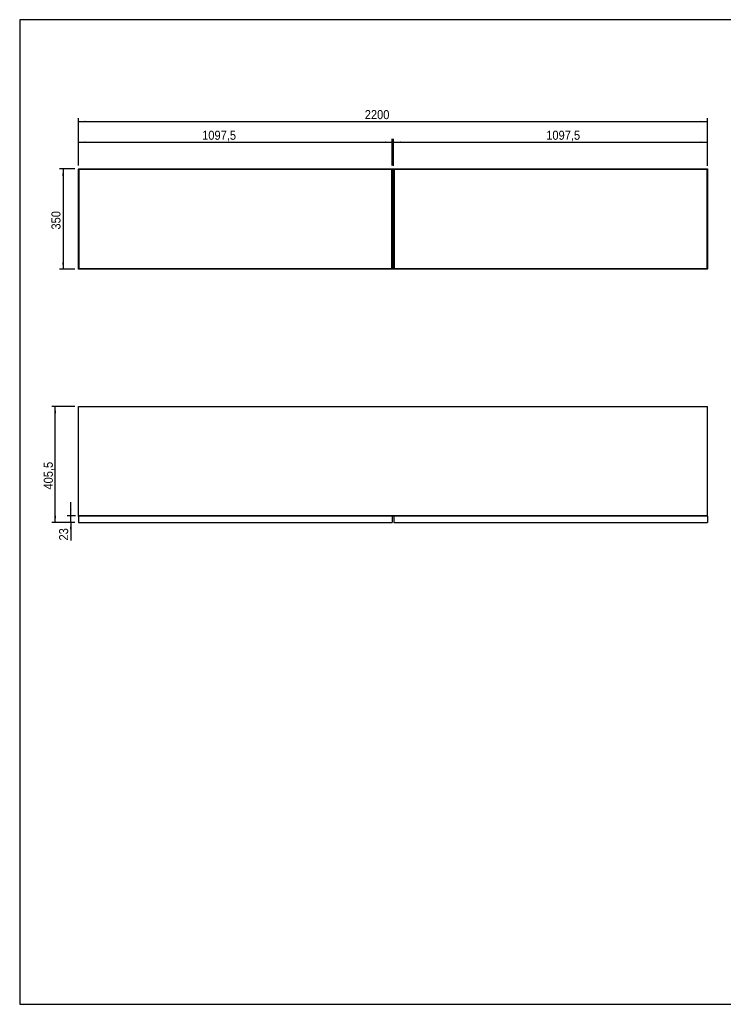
# Model space of a CAD drawing. Header units: millimetres. Extents: x 60 to 4980, y 60 to 3504.
# Tile 1 of 3: x 60 to 2520, y 60 to 3504. Entities that reach past the tile are written whole.
import ezdxf

# ---------------------------------------------------------------- set-up
doc = ezdxf.new("R2010")
doc.units = ezdxf.units.MM
doc.header["$LTSCALE"] = 12
doc.linetypes.add('SLD-Solido', pattern=[0])
doc.layers.add('QUOTE', color=1, linetype='SLD-Solido')
doc.layers.add('SCHIZZI', color=9, linetype='Continuous')
doc.styles.add('SLDTEXTSTYLE0', font='GOTHIC.TTF', dxfattribs={"width": 0.913})
doc.dimstyles.new('SLDDIMSTYLE0', dxfattribs={"dimtxt": 31.75, "dimasz": 24, "dimexe": 0, "dimexo": 0.0625, "dimgap": 7.9375, "dimtad": 1, "dimdec": 1, "dimrnd": 1e-09, "dimzin": 12, "dimdsep": 46, "dimtxsty": 'SLDTEXTSTYLE0', "dimsah": 1, "dimcen": 0.09, "dimadec": 0, "dimazin": 3, "dimtfac": 1, "dimtdec": 1, "dimtofl": 0, "dimtmove": 0, "dimatfit": 3, "dimfxl": 1, "dimfrac": 2, "dimtolj": 1, "dimtzin": 12, "dimarcsym": 0})
doc.dimstyles.new('SLDDIMSTYLE1', dxfattribs={"dimtxt": 31.75, "dimasz": 24, "dimexe": 0, "dimexo": 0.0625, "dimgap": 7.9375, "dimtad": 1, "dimdec": 1, "dimrnd": 1e-09, "dimzin": 12, "dimdsep": 46, "dimtxsty": 'SLDTEXTSTYLE0', "dimsah": 1, "dimcen": 0.09, "dimadec": 0, "dimazin": 3, "dimtfac": 1, "dimtdec": 1, "dimtmove": 0, "dimatfit": 0, "dimfxl": 1, "dimfrac": 2, "dimtolj": 1, "dimtzin": 12, "dimarcsym": 0})

# ---------------------------------------------------------------- blocks, each defined once
blk = doc.blocks.new('_D')
at = {"layer": 'QUOTE', "transparency": 16777216}
for p, q in [((253, 2981.8), (199.5, 2981.8)), ((211.5, 2981.8), (211.5, 2631.8)), ((253, 2631.8), (199.5, 2631.8))]:
    blk.add_line(p, q, dxfattribs=at)
for points in [[(211.5, 2981.8), (208.5, 2957.8), (214.5, 2957.8)], [(211.5, 2631.8), (214.5, 2655.8), (208.5, 2655.8)]]:
    blk.add_solid(points, dxfattribs=at)
at = {"layer": 'QUOTE', "transparency": 16777216, "insert": (170.9, 2769.9), "char_height": 31.75, "attachment_point": 1, "rotation": 90, "style": 'SLDTEXTSTYLE0'}
blk.add_mtext('350', dxfattribs=at)
blk = doc.blocks.new('_D_1')
at = {"layer": 'QUOTE', "transparency": 16777216}
for p, q in [((265, 2993.8), (265, 3087.2)), ((265, 3075.2), (1362.5, 3075.2)), ((1362.5, 2993.8), (1362.5, 3087.2))]:
    blk.add_line(p, q, dxfattribs=at)
for points in [[(265, 3075.2), (289, 3072.2), (289, 3078.2)], [(1362.5, 3075.2), (1338.5, 3078.2), (1338.5, 3072.2)]]:
    blk.add_solid(points, dxfattribs=at)
at = {"layer": 'QUOTE', "transparency": 16777216, "insert": (697.9, 3115.7), "char_height": 31.75, "attachment_point": 1, "style": 'SLDTEXTSTYLE0'}
blk.add_mtext('1097,5', dxfattribs=at)
blk = doc.blocks.new('_D_2')
at = {"layer": 'QUOTE', "transparency": 16777216}
for p, q in [((1367.5, 2992.7), (1367.5, 3087.2)), ((1367.5, 3075.2), (2465, 3075.2)), ((2465, 2992.7), (2465, 3087.2))]:
    blk.add_line(p, q, dxfattribs=at)
for points in [[(1367.5, 3075.2), (1391.5, 3072.2), (1391.5, 3078.2)], [(2465, 3075.2), (2441, 3078.2), (2441, 3072.2)]]:
    blk.add_solid(points, dxfattribs=at)
at = {"layer": 'QUOTE', "transparency": 16777216, "insert": (1900.9, 3115.7), "char_height": 31.75, "attachment_point": 1, "style": 'SLDTEXTSTYLE0'}
blk.add_mtext('1097,5', dxfattribs=at)
blk = doc.blocks.new('_D_3')
at = {"layer": 'QUOTE', "transparency": 16777216}
for p, q in [((265, 2993.8), (265, 3159.4)), ((265, 3147.4), (2465, 3147.4)), ((2465, 2992.7), (2465, 3159.4))]:
    blk.add_line(p, q, dxfattribs=at)
for points in [[(265, 3147.4), (289, 3144.4), (289, 3150.4)], [(2465, 3147.4), (2441, 3150.4), (2441, 3144.4)]]:
    blk.add_solid(points, dxfattribs=at)
at = {"layer": 'QUOTE', "transparency": 16777216, "insert": (1266.4, 3187.9), "char_height": 31.75, "attachment_point": 1, "style": 'SLDTEXTSTYLE0'}
blk.add_mtext('2200', dxfattribs=at)
blk = doc.blocks.new('_D_5')
at = {"layer": 'QUOTE', "transparency": 16777216}
for p, q in [((253, 2151.2), (172.5, 2151.2)), ((184.5, 1745.7), (184.5, 2151.2)), ((253, 1745.7), (172.5, 1745.7))]:
    blk.add_line(p, q, dxfattribs=at)
for points in [[(184.5, 2151.2), (181.5, 2127.2), (187.5, 2127.2)], [(184.5, 1745.7), (187.5, 1769.7), (181.5, 1769.7)]]:
    blk.add_solid(points, dxfattribs=at)
at = {"layer": 'QUOTE', "transparency": 16777216, "insert": (144, 1860.5), "char_height": 31.75, "attachment_point": 1, "rotation": 90, "style": 'SLDTEXTSTYLE0'}
blk.add_mtext('405,5', dxfattribs=at)
blk = doc.blocks.new('_D_6')
at = {"layer": 'QUOTE', "transparency": 16777216}
for p, q in [((238.3, 1768.7), (238.3, 1816.7)), ((255, 1768.7), (226.3, 1768.7)), ((238.3, 1745.7), (238.3, 1768.7)), ((253, 1745.7), (226.3, 1745.7)), ((238.3, 1745.7), (238.3, 1682.2))]:
    blk.add_line(p, q, dxfattribs=at)
for points in [[(238.3, 1768.7), (241.3, 1792.7), (235.3, 1792.7)], [(238.3, 1745.7), (235.3, 1721.7), (241.3, 1721.7)]]:
    blk.add_solid(points, dxfattribs=at)
at = {"layer": 'QUOTE', "transparency": 16777216, "insert": (197.7, 1682.2), "char_height": 31.75, "attachment_point": 1, "rotation": 90, "style": 'SLDTEXTSTYLE0'}
blk.add_mtext('23', dxfattribs=at)

msp = doc.modelspace()

# ---------------------------------------------------------------- linework, layer by layer
for p, q in [((265.04, 2981.81), (265.04, 2980.81)), ((265.04, 2981.81), (1362.54, 2981.81)), ((265.04, 2980.81), (1362.54, 2980.81)), ((265.04, 2980.71), (265.04, 2980.81)), ((265.04, 2980.71), (266.04, 2980.71)), ((265.04, 2632.91), (265.04, 2980.71)), ((266.04, 2632.91), (266.04, 2980.71)), ((266.15, 2980.45), (266.44, 2980.27)), ((266.54, 2980.31), (266.54, 2633.31)), ((1361.04, 2980.31), (266.54, 2980.31)), ((1361.04, 2980.19), (1361.44, 2980.45)), ((1361.04, 2633.31), (1361.04, 2980.31)), ((1362.54, 2980.71), (1361.54, 2980.71)), ((1361.54, 2980.71), (1361.54, 2632.91)), ((1362.54, 2981.81), (1362.54, 2980.81)), ((1362.54, 2981.81), (1367.54, 2981.81)), ((1362.54, 2980.81), (1367.54, 2980.81)), ((1362.54, 2980.71), (1362.54, 2632.91)), ((1367.54, 2980.31), (1362.54, 2980.31)), ((1367.54, 2981.81), (1367.54, 2980.81)), ((1367.54, 2981.81), (2465.04, 2981.81)), ((1367.54, 2980.81), (2465.04, 2980.81)), ((1367.54, 2632.91), (1367.54, 2980.71)), ((1367.54, 2980.71), (1368.54, 2980.71)), ((1368.54, 2632.91), (1368.54, 2980.71)), ((1369.04, 2980.31), (1369.04, 2633.31)), ((2463.54, 2980.31), (1369.04, 2980.31)), ((2463.54, 2633.31), (2463.54, 2980.31)), ((2463.59, 2980.22), (2463.94, 2980.45)), ((2465.04, 2980.71), (2464.04, 2980.71)), ((2464.04, 2980.71), (2464.04, 2632.91)), ((2465.04, 2981.81), (2465.04, 2980.81)), ((2465.04, 2980.71), (2465.04, 2980.81)), ((2465.04, 2980.71), (2465.04, 2632.91)), ((265.04, 2632.91), (266.04, 2632.91)), ((265.04, 2632.81), (265.04, 2632.91)), ((1362.54, 2632.81), (265.04, 2632.81)), ((265.04, 2631.81), (265.04, 2632.81)), ((1362.54, 2631.81), (265.04, 2631.81)), ((266.54, 2633.31), (1361.04, 2633.31)), ((1361.41, 2633.19), (1361.04, 2633.43)), ((1362.54, 2632.91), (1361.54, 2632.91)), ((1362.54, 2633.31), (1367.54, 2633.31)), ((1362.54, 2631.81), (1362.54, 2632.81)), ((1367.54, 2632.81), (1362.54, 2632.81)), ((1367.54, 2631.81), (1362.54, 2631.81)), ((1367.54, 2632.91), (1368.54, 2632.91)), ((1367.54, 2631.81), (1367.54, 2632.81)), ((2465.04, 2632.81), (1367.54, 2632.81)), ((2465.04, 2631.81), (1367.54, 2631.81)), ((1369.04, 2633.31), (2463.54, 2633.31)), ((2463.91, 2633.19), (2463.54, 2633.43)), ((2465.04, 2632.91), (2464.04, 2632.91)), ((2465.08, 2645.54), (2465.04, 2645.54)), ((2465.08, 2645.53), (2465.04, 2645.53)), ((2465.04, 2642.48), (2465.08, 2642.48)), ((2465.04, 2642.47), (2465.08, 2642.47)), ((2465.04, 2632.81), (2465.04, 2632.91)), ((2465.04, 2631.81), (2465.04, 2632.81)), ((265.04, 1769.23), (265.04, 2151.23)), ((265.04, 2151.23), (2465.04, 2151.23)), ((2465.04, 1769.23), (2465.04, 2151.23)), ((265.04, 1769.23), (2465.04, 1769.23)), ((265.04, 1766.73), (265.04, 1745.73)), ((267.04, 1768.73), (1360.54, 1768.73)), ((297.54, 1769.23), (297.54, 1768.73)), ((1330.04, 1769.23), (1330.04, 1768.73)), ((1362.54, 1766.73), (1362.54, 1745.73)), ((1367.54, 1766.73), (1367.54, 1745.73)), ((1369.54, 1768.73), (2463.04, 1768.73)), ((1400.04, 1769.23), (1400.04, 1768.73)), ((2432.54, 1769.23), (2432.54, 1768.73)), ((2465.04, 1766.73), (2465.04, 1745.73)), ((265.04, 1745.73), (1362.54, 1745.73)), ((1367.54, 1745.73), (2465.04, 1745.73))]:
    msp.add_line(p, q)
for points, knots in [([(265.04, 2980.81), (265.16, 2980.8), (265.34, 2980.8), (265.52, 2980.73), (265.59, 2980.71)], [0, 0, 0, 0, 0.6256248, 1, 1, 1, 1]), ([(266.43, 2980.19), (266.4, 2980.21), (266.25, 2980.31), (266.09, 2980.48), (266.06, 2980.63), (266.04, 2980.71)], [0, 0, 0, 0, 0.1299236, 0.5649618, 1, 1, 1, 1]), ([(1361.54, 2980.71), (1361.52, 2980.62), (1361.48, 2980.46), (1361.28, 2980.27), (1361.1, 2980.15), (1361.04, 2980.11)], [0, 0, 0, 0, 0.4289659, 0.8050375, 1, 1, 1, 1]), ([(1361.99, 2980.71), (1362, 2980.72), (1362.19, 2980.8), (1362.37, 2980.8), (1362.54, 2980.81)], [0, 0, 0, 0, 0.0992284, 1, 1, 1, 1]), ([(1367.54, 2980.81), (1367.66, 2980.8), (1367.84, 2980.8), (1368.02, 2980.73), (1368.09, 2980.71)], [0, 0, 0, 0, 0.6256248, 1, 1, 1, 1]), ([(1369.04, 2980.11), (1368.97, 2980.16), (1368.78, 2980.29), (1368.59, 2980.48), (1368.56, 2980.63), (1368.54, 2980.71)], [0, 0, 0, 0, 0.2419603, 0.6209802, 1, 1, 1, 1]), ([(1368.65, 2980.45), (1368.75, 2980.39), (1368.88, 2980.31), (1369.01, 2980.21), (1369.04, 2980.19)], [0, 0, 0, 0, 0.7321084, 1, 1, 1, 1]), ([(2464.04, 2980.71), (2464.02, 2980.62), (2463.98, 2980.46), (2463.78, 2980.27), (2463.6, 2980.15), (2463.54, 2980.11)], [0, 0, 0, 0, 0.4289659, 0.8050375, 1, 1, 1, 1]), ([(2464.49, 2980.71), (2464.5, 2980.72), (2464.69, 2980.8), (2464.87, 2980.8), (2465.04, 2980.81)], [0, 0, 0, 0, 0.0992284, 1, 1, 1, 1]), ([(265.61, 2632.91), (265.52, 2632.88), (265.33, 2632.82), (265.14, 2632.81), (265.04, 2632.81)], [0, 0, 0, 0, 0.4601691, 1, 1, 1, 1]), ([(266.04, 2632.91), (266.06, 2632.98), (266.09, 2633.13), (266.25, 2633.31), (266.4, 2633.4), (266.43, 2633.43)], [0, 0, 0, 0, 0.4350382, 0.8700764, 1, 1, 1, 1]), ([(266.48, 2633.39), (266.44, 2633.35), (266.33, 2633.27), (266.22, 2633.21), (266.16, 2633.17)], [0, 0, 0, 0, 0.42515197, 1, 1, 1, 1]), ([(1361.04, 2633.5), (1361.13, 2633.45), (1361.32, 2633.31), (1361.5, 2633.12), (1361.53, 2632.97), (1361.54, 2632.91)], [0, 0, 0, 0, 0.2905797, 0.665242, 1, 1, 1, 1]), ([(1362.54, 2632.81), (1362.37, 2632.81), (1362.19, 2632.82), (1362, 2632.9), (1361.99, 2632.91)], [0, 0, 0, 0, 0.9007716, 1, 1, 1, 1]), ([(1368.11, 2632.91), (1368.02, 2632.88), (1367.83, 2632.82), (1367.64, 2632.81), (1367.54, 2632.81)], [0, 0, 0, 0, 0.4601691, 1, 1, 1, 1]), ([(1368.54, 2632.91), (1368.56, 2632.98), (1368.59, 2633.13), (1368.78, 2633.33), (1368.97, 2633.45), (1369.04, 2633.5)], [0, 0, 0, 0, 0.3790198, 0.7580397, 1, 1, 1, 1]), ([(1369.04, 2633.43), (1368.98, 2633.38), (1368.85, 2633.28), (1368.72, 2633.21), (1368.66, 2633.17)], [0, 0, 0, 0, 0.5102296, 1, 1, 1, 1]), ([(2463.54, 2633.5), (2463.63, 2633.45), (2463.82, 2633.31), (2464, 2633.12), (2464.03, 2632.97), (2464.04, 2632.91)], [0, 0, 0, 0, 0.2905797, 0.665242, 1, 1, 1, 1]), ([(2465.04, 2632.81), (2464.87, 2632.81), (2464.69, 2632.82), (2464.5, 2632.9), (2464.49, 2632.91)], [0, 0, 0, 0, 0.9007716, 1, 1, 1, 1]), ([(265.04, 1766.73), (265.21, 1766.99), (265.55, 1767.53), (266.06, 1768.2), (266.56, 1768.65), (266.88, 1768.7), (267.04, 1768.73)], [0, 0, 0, 0, 0.2546509, 0.5095426, 0.7644355, 1, 1, 1, 1]), ([(1367.54, 1766.73), (1367.71, 1766.99), (1368.05, 1767.53), (1368.56, 1768.2), (1369.06, 1768.65), (1369.38, 1768.7), (1369.54, 1768.73)], [0, 0, 0, 0, 0.2546509, 0.5095426, 0.7644355, 1, 1, 1, 1])]:
    msp.add_open_spline(points, degree=3, knots=knots)
for points in [[(267.04, 1768.73), (266.78, 1768.7), (266.26, 1768.64), (265.59, 1768.18), (265.13, 1767.51), (265.07, 1766.99), (265.04, 1766.73)], [(1360.54, 1768.73), (1360.71, 1768.7), (1361.04, 1768.64), (1361.54, 1768.18), (1362.04, 1767.51), (1362.37, 1766.99), (1362.54, 1766.73)], [(1369.54, 1768.73), (1369.28, 1768.7), (1368.76, 1768.64), (1368.09, 1768.18), (1367.63, 1767.51), (1367.57, 1766.99), (1367.54, 1766.73)], [(2463.04, 1768.73), (2463.21, 1768.7), (2463.54, 1768.64), (2464.04, 1768.18), (2464.54, 1767.51), (2464.87, 1766.99), (2465.04, 1766.73)]]:
    msp.add_open_spline(points, degree=3)
at = {"layer": 'SCHIZZI', "color": 7, "true_color": 0xffffff}
msp.add_lwpolyline([(4980, 60), (4979.76, 3504), (60, 3504), (60, 60)], close=True, dxfattribs=at)

# ---------------------------------------------------------------- dimensions: what is measured, and where the dimension line sits
at = {"layer": 'QUOTE'}
for base, p1, p2, picture, middle in [((2465.04, 3147.37), (265.04, 2981.81), (2465.04, 2980.71), '_D_3', (1313.32, 3147.37)), ((1362.54, 3075.17), (265.04, 2981.81), (1362.54, 2981.81), '_D_1', (762.45, 3075.17)), ((2465.04, 3075.17), (1367.54, 2980.71), (2465.04, 2980.71), '_D_2', (1965.4, 3075.17))]:
    dim = msp.add_linear_dim(base=base, p1=p1, p2=p2, dimstyle='SLDDIMSTYLE0', dxfattribs=at)
    dim.commit()
    dim.dimension.update_dxf_attribs({"geometry": picture, "text_midpoint": middle, "dimtype": 160})
for base, p1, p2, dimstyle, picture, middle in [((211.51, 2631.81), (265.04, 2981.81), (265.04, 2631.81), 'SLDDIMSTYLE0', '_D', (211.51, 2805.1)), ((184.52, 2151.23), (265.04, 1745.73), (265.04, 2151.23), 'SLDDIMSTYLE0', '_D_5', (184.52, 1913.27)), ((238.3, 1768.73), (265.04, 1745.73), (267.04, 1768.73), 'SLDDIMSTYLE1', '_D_6', (238.3, 1705.7))]:
    dim = msp.add_linear_dim(base=base, p1=p1, p2=p2, angle=90, dimstyle=dimstyle, dxfattribs=at)
    dim.commit()
    dim.dimension.update_dxf_attribs({"geometry": picture, "text_midpoint": middle, "dimtype": 160})

doc.saveas('drawing.dxf')
